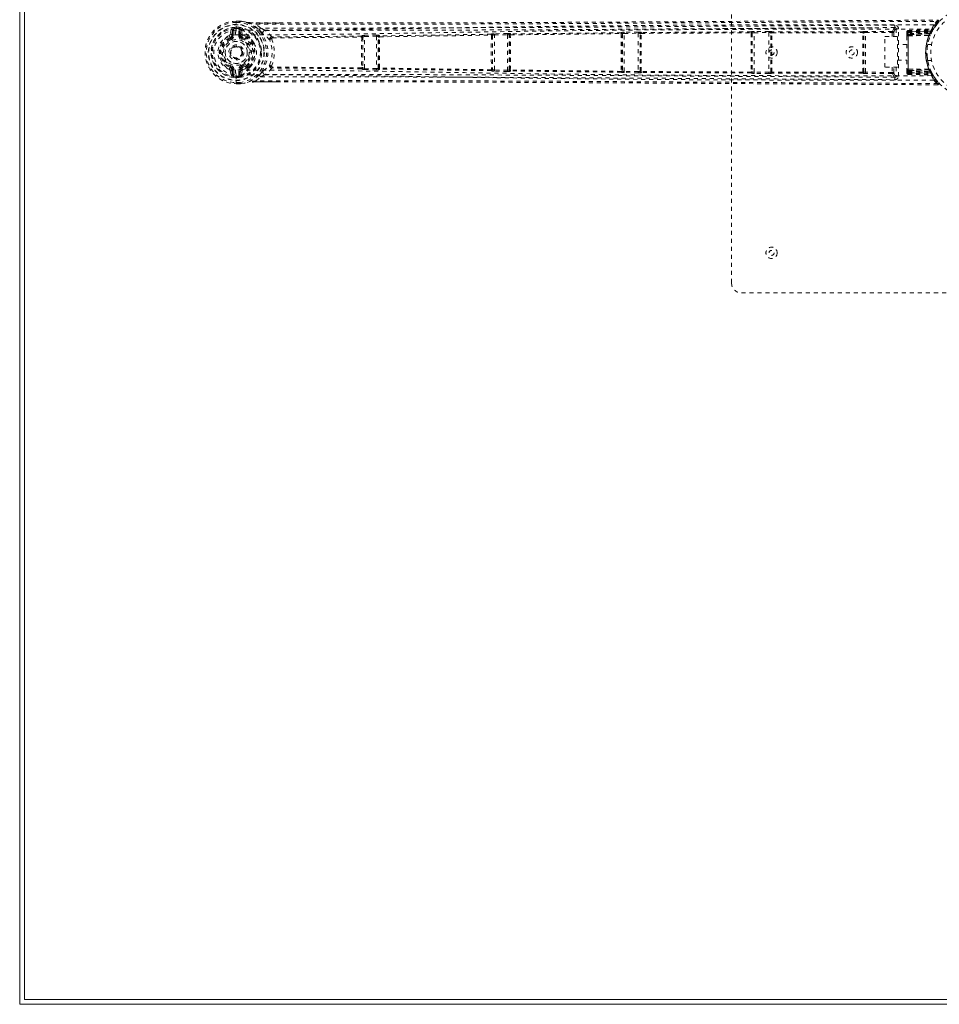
# Model space of a CAD drawing. Header units: inches. Extents: x 43.2 to 90.7, y 26.6 to 74.1.
# Tile 1 of 5: x 43.2 to 66.1, y 26.6 to 51.2. Entities that reach past the tile are written whole.
import ezdxf

# ---------------------------------------------------------------- set-up
doc = ezdxf.new("R2010")
doc.units = ezdxf.units.IN
doc.header["$MEASUREMENT"] = 0
doc.linetypes.add('SLD-Dashed', pattern=[0.075, 0.05, -0.025])
doc.linetypes.add('SLD-Solid', pattern=[0])

msp = doc.modelspace()

# ---------------------------------------------------------------- linework, layer by layer
at = {"color": 7, "linetype": 'SLD-Solid', "lineweight": 15}
for p, q in [((43.195, 74.111), (43.195, 26.611)), ((43.313, 73.993), (43.313, 26.729)), ((43.313, 73.993), (43.313, 26.729)), ((43.195, 26.611), (90.695, 26.611)), ((43.313, 26.729), (90.576, 26.729)), ((43.313, 26.729), (90.576, 26.729))]:
    msp.add_line(p, q, dxfattribs=at)
at = {"color": 7, "linetype": 'SLD-Dashed', "lineweight": 0}
for p, q in [((60.945, 44.611), (60.945, 56.111)), ((48.591, 51.141), (48.669, 51.14)), ((48.591, 51.141), (48.591, 51.137)), ((48.67, 51.139), (48.591, 51.139)), ((48.591, 51.084), (48.591, 51.137)), ((48.669, 51.111), (48.591, 51.111)), ((48.669, 51.14), (48.669, 51.14)), ((48.716, 51.139), (48.72, 51.139)), ((48.468, 50.937), (48.445, 50.818)), ((48.484, 50.79), (48.505, 50.906)), ((48.535, 50.906), (48.505, 50.906)), ((48.505, 50.906), (48.505, 50.79)), ((48.535, 50.906), (48.535, 50.79)), ((48.591, 50.915), (48.591, 51.084)), ((48.591, 50.99), (48.664, 50.989)), ((48.591, 50.955), (48.591, 50.96)), ((48.663, 50.96), (48.591, 50.96)), ((48.668, 50.954), (48.591, 50.955)), ((48.591, 50.955), (48.591, 50.955)), ((48.591, 50.915), (48.591, 50.915)), ((48.687, 50.919), (48.657, 50.919)), ((48.657, 50.79), (48.657, 50.919)), ((48.665, 50.989), (48.663, 50.96)), ((48.664, 50.989), (48.665, 50.989)), ((48.664, 50.959), (48.683, 50.954)), ((48.664, 50.959), (48.69, 50.956)), ((48.683, 50.954), (48.668, 50.954)), ((48.687, 50.919), (48.711, 50.79)), ((48.687, 50.79), (48.687, 50.919)), ((48.709, 50.945), (48.706, 50.948)), ((48.709, 50.945), (48.72, 50.935)), ((48.709, 50.945), (48.709, 50.945)), ((48.72, 50.935), (48.72, 50.935)), ((48.72, 50.935), (48.72, 50.935)), ((48.741, 50.819), (48.72, 50.935)), ((49.089, 51.097), (49.663, 51.097)), ((49.205, 50.971), (49.09, 51.068)), ((58.193, 50.856), (58.192, 50.854)), ((58.62, 50.869), (58.268, 50.864)), ((58.698, 50.859), (58.695, 50.863)), ((61.433, 50.874), (58.698, 50.859)), ((61.434, 50.875), (61.433, 50.874)), ((61.88, 50.886), (61.509, 50.883)), ((61.509, 50.854), (61.88, 50.856)), ((61.88, 50.856), (61.88, 49.866)), ((61.956, 50.875), (61.955, 50.879)), ((64.213, 50.877), (61.956, 50.875)), ((61.956, 50.853), (64.212, 50.855)), ((64.213, 50.878), (64.213, 50.877)), ((64.948, 50.888), (64.288, 50.886)), ((64.288, 50.856), (64.948, 50.858)), ((64.288, 49.866), (64.288, 50.856)), ((64.948, 50.762), (64.948, 50.858)), ((64.993, 50.762), (64.993, 50.86)), ((65.018, 50.981), (65.016, 50.981)), ((65.02, 50.982), (65.02, 51.042)), ((65.031, 50.98), (65.02, 50.982)), ((65.031, 50.979), (65.021, 50.981)), ((65.11, 50.952), (65.05, 50.952)), ((65.05, 50.952), (65.05, 50.762)), ((65.11, 49.771), (65.11, 50.952)), ((65.32, 50.865), (65.32, 50.855)), ((65.939, 50.896), (65.345, 50.876)), ((65.349, 50.908), (65.955, 50.929)), ((65.349, 50.895), (65.946, 50.915)), ((65.349, 50.908), (65.349, 50.895)), ((65.349, 50.876), (65.936, 50.897)), ((65.349, 50.856), (65.349, 50.895)), ((65.349, 50.876), (65.349, 50.809)), ((65.349, 50.869), (65.906, 50.87)), ((65.349, 49.853), (65.349, 50.869)), ((65.349, 50.856), (65.899, 50.856)), ((65.349, 50.856), (65.349, 49.867)), ((65.9, 50.828), (65.936, 50.897)), ((65.926, 50.845), (65.961, 50.912)), ((65.931, 50.855), (65.932, 50.857)), ((65.946, 50.915), (65.955, 50.929)), ((65.967, 50.924), (65.975, 50.938)), ((65.971, 50.93), (65.979, 50.944)), ((48.418, 50.785), (48.441, 50.73)), ((48.441, 50.73), (48.447, 50.733)), ((48.45, 50.708), (48.441, 50.73)), ((48.484, 50.79), (48.505, 50.79)), ((48.535, 50.79), (48.505, 50.79)), ((48.657, 50.79), (48.687, 50.79)), ((48.711, 50.79), (48.687, 50.79)), ((48.752, 50.735), (48.741, 50.708)), ((48.839, 50.694), (48.752, 50.735)), ((48.856, 50.748), (48.763, 50.792)), ((48.892, 50.724), (48.853, 50.724)), ((48.894, 50.748), (48.856, 50.748)), ((48.919, 50.743), (48.938, 50.731)), ((49.483, 50.753), (49.483, 50.753)), ((49.498, 50.725), (49.497, 50.725)), ((49.498, 50.725), (51.718, 50.745)), ((51.72, 50.769), (49.501, 50.749)), ((51.722, 50.773), (51.72, 50.769)), ((51.723, 50.739), (51.723, 50.739)), ((51.751, 50.739), (51.752, 50.743)), ((51.752, 50.743), (51.752, 49.979)), ((51.797, 50.786), (51.769, 50.784)), ((52.091, 50.794), (51.797, 50.786)), ((51.797, 50.756), (52.092, 50.764)), ((51.797, 49.966), (51.797, 50.756)), ((52.092, 50.764), (52.092, 49.958)), ((52.137, 50.756), (52.141, 50.745)), ((52.137, 49.966), (52.137, 50.756)), ((52.163, 50.746), (52.163, 50.746)), ((52.17, 50.775), (52.166, 50.785)), ((54.955, 50.818), (54.954, 50.816)), ((54.985, 50.786), (54.986, 50.788)), ((54.986, 50.788), (54.986, 49.934)), ((55.358, 50.835), (55.03, 50.828)), ((55.031, 50.798), (55.358, 50.805)), ((55.031, 49.924), (55.031, 50.798)), ((55.358, 50.805), (55.358, 49.917)), ((55.403, 50.799), (55.406, 50.793)), ((55.403, 49.923), (55.403, 50.799)), ((55.436, 50.823), (55.432, 50.829)), ((55.434, 50.8), (58.191, 50.832)), ((58.192, 50.854), (55.436, 50.823)), ((58.222, 50.82), (58.222, 50.82)), ((58.223, 50.825), (58.223, 50.826)), ((58.223, 50.826), (58.223, 49.896)), ((58.268, 50.834), (58.621, 50.84)), ((58.268, 49.888), (58.268, 50.834)), ((58.621, 50.84), (58.621, 49.883)), ((58.666, 50.834), (58.668, 50.829)), ((58.666, 49.889), (58.666, 50.834)), ((58.668, 50.825), (58.668, 50.825)), ((58.696, 50.837), (61.432, 50.852)), ((61.463, 50.84), (61.463, 50.84)), ((61.464, 50.844), (61.464, 50.845)), ((61.464, 50.845), (61.464, 49.877)), ((61.509, 49.869), (61.509, 50.854)), ((61.925, 50.849), (61.927, 50.845)), ((61.925, 49.873), (61.925, 50.849)), ((61.927, 50.842), (61.927, 50.841)), ((64.243, 50.848), (64.243, 50.848)), ((64.243, 49.874), (64.243, 50.848)), ((64.773, 49.993), (64.773, 50.762)), ((64.773, 50.762), (65.087, 50.762)), ((65.087, 50.762), (65.087, 49.993)), ((65.32, 50.846), (65.32, 50.792)), ((65.32, 50.836), (65.32, 50.844)), ((65.32, 50.778), (65.32, 50.771)), ((65.32, 50.77), (65.32, 49.952)), ((65.891, 50.837), (65.349, 50.837)), ((65.349, 49.885), (65.349, 50.837)), ((65.349, 50.809), (65.9, 50.828)), ((65.9, 50.827), (65.349, 50.808)), ((65.349, 50.808), (65.349, 50.809)), ((65.349, 50.781), (65.873, 50.786)), ((65.87, 50.782), (65.349, 50.778)), ((65.349, 50.781), (65.349, 50.778)), ((65.349, 50.778), (65.349, 49.945)), ((65.87, 50.782), (65.873, 50.786)), ((65.891, 50.837), (65.917, 50.825)), ((65.897, 50.778), (65.899, 50.784)), ((65.9, 50.828), (65.9, 50.827)), ((65.925, 50.842), (65.926, 50.844)), ((65.926, 50.844), (65.926, 50.845)), ((48.586, 50.517), (48.596, 50.518)), ((48.596, 50.518), (48.61, 50.517)), ((65.32, 50.556), (65.087, 50.556)), ((65.934, 50.561), (65.837, 50.561)), ((65.087, 50.166), (65.32, 50.166)), ((65.837, 50.161), (65.934, 50.161)), ((48.441, 49.992), (48.45, 50.014)), ((48.445, 49.904), (48.468, 49.786)), ((48.505, 49.816), (48.484, 49.932)), ((48.484, 49.932), (48.505, 49.932)), ((48.505, 49.932), (48.505, 49.816)), ((48.535, 49.932), (48.505, 49.932)), ((48.535, 49.932), (48.535, 49.816)), ((48.657, 49.932), (48.687, 49.932)), ((48.657, 49.803), (48.657, 49.932)), ((48.711, 49.932), (48.687, 49.803)), ((48.711, 49.932), (48.687, 49.932)), ((48.687, 49.803), (48.687, 49.932)), ((48.741, 49.903), (48.72, 49.787)), ((48.752, 49.987), (48.733, 49.976)), ((48.741, 50.014), (48.752, 49.987)), ((48.752, 49.987), (48.839, 50.028)), ((48.853, 49.998), (48.892, 49.998)), ((48.894, 49.975), (48.856, 49.975)), ((48.938, 49.991), (48.919, 49.979)), ((49.483, 49.97), (49.483, 49.97)), ((49.497, 49.997), (49.498, 49.997)), ((51.718, 49.977), (49.498, 49.997)), ((51.72, 49.954), (49.501, 49.974)), ((51.722, 49.95), (51.72, 49.954)), ((51.752, 49.979), (51.751, 49.983)), ((51.797, 49.936), (51.769, 49.938)), ((52.092, 49.958), (51.797, 49.966)), ((52.091, 49.928), (51.797, 49.936)), ((52.141, 49.977), (52.137, 49.966)), ((52.17, 49.948), (52.166, 49.937)), ((54.955, 49.904), (54.954, 49.907)), ((54.986, 49.934), (54.985, 49.936)), ((55.358, 49.887), (55.03, 49.895)), ((55.358, 49.917), (55.031, 49.924)), ((55.406, 49.93), (55.403, 49.923)), ((55.436, 49.9), (55.432, 49.893)), ((58.191, 49.89), (55.434, 49.922)), ((58.192, 49.868), (55.436, 49.9)), ((58.222, 49.902), (58.222, 49.902)), ((58.223, 49.896), (58.223, 49.898)), ((58.621, 49.883), (58.268, 49.888)), ((58.668, 49.893), (58.666, 49.889)), ((58.668, 49.897), (58.668, 49.897)), ((61.432, 49.87), (58.696, 49.886)), ((61.463, 49.883), (61.463, 49.883)), ((61.464, 49.877), (61.464, 49.878)), ((61.927, 49.877), (61.925, 49.873)), ((61.927, 49.881), (61.927, 49.881)), ((64.243, 49.874), (64.243, 49.875)), ((65.087, 49.993), (64.773, 49.993)), ((64.948, 49.993), (64.948, 49.864)), ((64.993, 49.863), (64.993, 49.993)), ((65.05, 49.993), (65.05, 49.771)), ((65.32, 49.951), (65.32, 49.944)), ((65.32, 49.93), (65.32, 49.876)), ((65.349, 49.945), (65.87, 49.94)), ((65.349, 49.945), (65.349, 49.942)), ((65.873, 49.936), (65.349, 49.942)), ((65.349, 49.914), (65.9, 49.895)), ((65.349, 49.913), (65.349, 49.914)), ((65.349, 49.913), (65.349, 49.846)), ((65.9, 49.894), (65.349, 49.913)), ((65.349, 49.885), (65.891, 49.885)), ((65.873, 49.936), (65.87, 49.94)), ((65.917, 49.897), (65.891, 49.885)), ((65.9, 49.895), (65.9, 49.894)), ((65.936, 49.826), (65.9, 49.894)), ((65.906, 49.926), (65.92, 49.895)), ((65.925, 49.881), (65.926, 49.879)), ((65.926, 49.877), (65.926, 49.878)), ((65.961, 49.81), (65.926, 49.877)), ((48.505, 49.816), (48.535, 49.816)), ((48.591, 49.807), (48.591, 49.662)), ((48.591, 49.807), (48.591, 49.807)), ((48.591, 49.768), (48.591, 49.762)), ((48.668, 49.768), (48.591, 49.768)), ((48.591, 49.762), (48.663, 49.763)), ((48.664, 49.733), (48.591, 49.733)), ((48.591, 49.662), (48.591, 49.639)), ((48.591, 49.639), (48.591, 49.586)), ((48.657, 49.803), (48.687, 49.803)), ((48.663, 49.763), (48.665, 49.733)), ((48.664, 49.763), (48.683, 49.769)), ((48.665, 49.733), (48.664, 49.733)), ((48.683, 49.769), (48.668, 49.768)), ((48.706, 49.775), (48.709, 49.777)), ((48.709, 49.778), (48.72, 49.787)), ((49.09, 49.655), (49.205, 49.751)), ((58.193, 49.866), (58.192, 49.868)), ((58.62, 49.853), (58.268, 49.858)), ((58.698, 49.863), (58.695, 49.859)), ((61.433, 49.849), (58.698, 49.863)), ((61.434, 49.847), (61.433, 49.849)), ((61.88, 49.866), (61.509, 49.869)), ((61.88, 49.836), (61.509, 49.839)), ((61.956, 49.847), (61.955, 49.843)), ((64.212, 49.867), (61.956, 49.869)), ((64.213, 49.845), (61.956, 49.847)), ((64.213, 49.845), (64.213, 49.845)), ((64.948, 49.864), (64.288, 49.866)), ((64.948, 49.835), (64.288, 49.836)), ((65.016, 49.741), (65.018, 49.741)), ((65.02, 49.741), (65.031, 49.743)), ((65.02, 49.681), (65.02, 49.741)), ((65.021, 49.742), (65.031, 49.743)), ((65.05, 49.771), (65.11, 49.771)), ((65.32, 49.867), (65.32, 49.858)), ((65.345, 49.847), (65.939, 49.826)), ((65.349, 49.867), (65.899, 49.866)), ((65.906, 49.853), (65.349, 49.853)), ((65.349, 49.814), (65.349, 49.853)), ((65.349, 49.846), (65.936, 49.826)), ((65.349, 49.828), (65.946, 49.807)), ((65.349, 49.828), (65.349, 49.814)), ((65.349, 49.814), (65.955, 49.793)), ((65.932, 49.865), (65.906, 49.853)), ((65.955, 49.793), (65.946, 49.807)), ((65.958, 49.817), (66.021, 49.715)), ((65.979, 49.779), (65.971, 49.792)), ((66.036, 49.693), (66.021, 49.712)), ((66.026, 49.708), (66.109, 49.604)), ((48.591, 49.611), (48.669, 49.612)), ((48.591, 49.586), (48.591, 49.582)), ((48.591, 49.583), (48.67, 49.583)), ((48.591, 49.582), (48.669, 49.582)), ((48.669, 49.582), (48.669, 49.582)), ((48.716, 49.583), (48.72, 49.583)), ((48.893, 49.614), (48.875, 49.611)), ((49.697, 49.625), (49.089, 49.625)), ((66.086, 49.554), (66.087, 49.584)), ((72.695, 44.361), (61.195, 44.361))]:
    msp.add_line(p, q, dxfattribs=at)
at = {"color": 7, "linetype": 'SLD-Dashed', "lineweight": 0, "flags": 128}
for points in [[(48.591, 51.111), (48.591, 51.118), (48.591, 51.124), (48.591, 51.129), (48.591, 51.134), (48.591, 51.138), (48.591, 51.14), (48.591, 51.141), (48.591, 51.141)], [(48.669, 51.111), (48.669, 51.117), (48.669, 51.123), (48.669, 51.129), (48.669, 51.133), (48.669, 51.137), (48.669, 51.139), (48.669, 51.14), (48.669, 51.14)], [(48.72, 51.139), (48.722, 51.138), (48.722, 51.138), (48.721, 51.137), (48.72, 51.136), (48.711, 51.136), (48.707, 51.135), (48.706, 51.134), (48.705, 51.133), (48.704, 51.129), (48.703, 51.127), (48.702, 51.126), (48.7, 51.125), (48.694, 51.123), (48.689, 51.122), (48.685, 51.12), (48.677, 51.114), (48.673, 51.112), (48.669, 51.111)], [(48.716, 51.139), (48.804, 51.127), (48.875, 51.111)], [(48.886, 51.11), (48.812, 51.126), (48.72, 51.139)], [(48.875, 51.111), (48.895, 51.108), (48.919, 51.106)], [(48.886, 51.11), (48.881, 51.111), (48.875, 51.111)], [(48.886, 51.11), (49.041, 51.029), (49.164, 50.929)], [(48.919, 51.106), (48.973, 51.101), (49.089, 51.097)], [(49.09, 51.068), (50.426, 51.064), (51.779, 51.064), (53.158, 51.066), (54.483, 51.071), (55.85, 51.077), (57.215, 51.084), (58.516, 51.092), (59.67, 51.099), (60.475, 51.104), (61.801, 51.112), (62.943, 51.119), (64.033, 51.126), (65.081, 51.132), (66.087, 51.138)], [(49.663, 51.097), (53.338, 51.097), (57.587, 51.116), (61.837, 51.142), (66.086, 51.168)], [(66.086, 51.168), (66.086, 51.168), (66.086, 51.166), (66.087, 51.159), (66.087, 51.15), (66.086, 51.144), (66.087, 51.138)], [(66.106, 51.12), (66.11, 51.127), (66.113, 51.135), (66.113, 51.143), (66.112, 51.151), (66.108, 51.158), (66.103, 51.163), (66.096, 51.167), (66.089, 51.168)], [(48.517, 50.949), (48.53, 50.93), (48.535, 50.906)], [(48.574, 50.798), (50.509, 50.808), (52.449, 50.835), (54.391, 50.867), (56.335, 50.897), (58.281, 50.92), (60.831, 50.937), (63.383, 50.943), (65.937, 50.94)], [(65.993, 51.049), (63.55, 51.052), (61.108, 51.048), (58.668, 51.034), (56.229, 51.008), (54.316, 50.98), (52.404, 50.95), (50.496, 50.925), (48.591, 50.915)], [(48.657, 50.919), (48.659, 50.937), (48.668, 50.954)], [(48.663, 50.96), (48.663, 50.959), (48.664, 50.959)], [(49.089, 51.097), (49.089, 51.098), (49.089, 51.096), (49.089, 51.094), (49.09, 51.09), (49.09, 51.086), (49.09, 51.081), (49.09, 51.074), (49.09, 51.068)], [(49.663, 51.094), (49.42, 51.094), (49.089, 51.096)], [(65.02, 51.042), (64.409, 51.038), (63.762, 51.034), (63.08, 51.03), (62.362, 51.026), (61.62, 51.021), (61.521, 51.02), (61.42, 51.02), (61.319, 51.019), (61.218, 51.018), (61.116, 51.018), (60.988, 51.017), (60.602, 51.015), (60.26, 51.012), (59.959, 51.011), (59.701, 51.009), (59.559, 51.008), (59.434, 51.007), (59.326, 51.007), (59.235, 51.006), (59.161, 51.006), (59.105, 51.005), (58.974, 51.004), (58.799, 51.003), (58.277, 51), (57.796, 50.997), (57.566, 50.996), (57.346, 50.995), (57.137, 50.993), (56.877, 50.992), (56.615, 50.99), (56.359, 50.989), (56.11, 50.987), (54.991, 50.982), (53.801, 50.976), (52.661, 50.973), (51.506, 50.97), (50.343, 50.97), (49.205, 50.971)], [(65.02, 50.982), (61.094, 50.958), (57.168, 50.933), (53.242, 50.915), (49.316, 50.912)], [(49.483, 50.753), (49.404, 50.838), (49.316, 50.912)], [(58.268, 50.862), (58.254, 50.863), (58.249, 50.863)], [(58.268, 50.834), (58.268, 50.845), (58.268, 50.855), (58.268, 50.861), (58.268, 50.864)], [(58.621, 50.84), (58.621, 50.845), (58.621, 50.85), (58.621, 50.855), (58.621, 50.86), (58.621, 50.863), (58.621, 50.866), (58.62, 50.868), (58.62, 50.869)], [(64.45, 50.978), (64.007, 50.976), (63.436, 50.972), (62.905, 50.969), (62.412, 50.966), (61.966, 50.963), (61.558, 50.961), (61.188, 50.958), (60.856, 50.956), (60.401, 50.953), (60.104, 50.951)], [(61.464, 50.844), (61.463, 50.851), (61.46, 50.857), (61.456, 50.861), (61.451, 50.864), (61.446, 50.864), (61.44, 50.862), (61.436, 50.858), (61.432, 50.852)], [(61.509, 50.881), (61.497, 50.883), (61.493, 50.883)], [(61.509, 50.854), (61.509, 50.864), (61.509, 50.874), (61.509, 50.88), (61.509, 50.883)], [(61.88, 50.856), (61.88, 50.862), (61.88, 50.867), (61.88, 50.872), (61.88, 50.876), (61.88, 50.88), (61.88, 50.883), (61.88, 50.885), (61.88, 50.886)], [(61.956, 50.853), (61.952, 50.859), (61.948, 50.863), (61.943, 50.864), (61.938, 50.864), (61.934, 50.862), (61.93, 50.858), (61.928, 50.852), (61.927, 50.845)], [(64.243, 50.848), (64.242, 50.854), (64.24, 50.86), (64.236, 50.864), (64.231, 50.867), (64.226, 50.867), (64.22, 50.865), (64.216, 50.861), (64.212, 50.855)], [(64.288, 50.856), (64.288, 50.867), (64.288, 50.876), (64.288, 50.883), (64.288, 50.886)], [(64.948, 50.888), (64.948, 50.885), (64.948, 50.878), (64.948, 50.868), (64.948, 50.858)], [(65.02, 50.982), (64.992, 50.959), (64.963, 50.889)], [(64.993, 50.86), (65.022, 50.929), (65.05, 50.952)], [(65.349, 50.869), (65.349, 50.884), (65.349, 50.897), (65.349, 50.902), (65.349, 50.905), (65.349, 50.908)], [(65.349, 50.837), (65.349, 50.845), (65.349, 50.853), (65.349, 50.86), (65.349, 50.866), (65.349, 50.871), (65.349, 50.874), (65.349, 50.876), (65.349, 50.876)], [(65.979, 50.944), (65.978, 50.942), (65.978, 50.942)], [(48.574, 50.798), (48.494, 50.791), (48.417, 50.767), (48.347, 50.726), (48.285, 50.671), (48.236, 50.604), (48.199, 50.528), (48.177, 50.446), (48.17, 50.361), (48.177, 50.276), (48.199, 50.195), (48.236, 50.119), (48.285, 50.052), (48.347, 49.996), (48.417, 49.955), (48.494, 49.931), (48.574, 49.924)], [(48.462, 50.68), (48.459, 50.685), (48.457, 50.691), (48.455, 50.695), (48.454, 50.699), (48.452, 50.703), (48.451, 50.705), (48.45, 50.707), (48.45, 50.708)], [(48.73, 50.68), (48.732, 50.685), (48.734, 50.691), (48.736, 50.695), (48.738, 50.699), (48.739, 50.703), (48.74, 50.705), (48.741, 50.707), (48.741, 50.708)], [(48.763, 50.792), (48.746, 50.805), (48.741, 50.819)], [(48.894, 50.748), (48.918, 50.743), (48.919, 50.743)], [(49.033, 50.6), (49.004, 50.653), (48.938, 50.731)], [(49.252, 50.834), (49.261, 50.824), (49.267, 50.819)], [(49.483, 50.753), (49.472, 50.751), (49.464, 50.746), (49.457, 50.74), (49.455, 50.732), (49.456, 50.724), (49.46, 50.716), (49.468, 50.71), (49.477, 50.705)], [(51.751, 50.739), (51.75, 50.746), (51.747, 50.752), (51.743, 50.756), (51.738, 50.758), (51.732, 50.758), (51.726, 50.756), (51.722, 50.752), (51.718, 50.745)], [(51.723, 50.739), (51.723, 50.74), (51.723, 50.741), (51.721, 50.743), (51.718, 50.745)], [(51.797, 50.756), (51.797, 50.766), (51.797, 50.776), (51.797, 50.783), (51.797, 50.786)], [(52.092, 50.764), (52.092, 50.77), (52.092, 50.775), (52.091, 50.78), (52.091, 50.784), (52.091, 50.788), (52.091, 50.791), (52.091, 50.793), (52.091, 50.794)], [(52.167, 50.751), (52.164, 50.757), (52.16, 50.76), (52.156, 50.762), (52.151, 50.762), (52.147, 50.76), (52.144, 50.756), (52.141, 50.751), (52.141, 50.745)], [(52.167, 50.751), (53.559, 50.772), (54.953, 50.793)], [(54.954, 50.816), (53.561, 50.795), (52.17, 50.775)], [(54.985, 50.786), (54.984, 50.793), (54.981, 50.799), (54.977, 50.803), (54.972, 50.806), (54.966, 50.806), (54.961, 50.803), (54.956, 50.799), (54.953, 50.793)], [(54.958, 50.787), (54.957, 50.788), (54.957, 50.789), (54.956, 50.791), (54.953, 50.793)], [(55.03, 50.826), (55.016, 50.827), (55.011, 50.827)], [(55.031, 50.798), (55.031, 50.808), (55.03, 50.818), (55.03, 50.825), (55.03, 50.828)], [(55.358, 50.805), (55.358, 50.811), (55.358, 50.816), (55.358, 50.821), (55.358, 50.825), (55.358, 50.829), (55.358, 50.832), (55.358, 50.834), (55.358, 50.835)], [(55.434, 50.8), (55.431, 50.805), (55.427, 50.809), (55.422, 50.811), (55.417, 50.811), (55.413, 50.809), (55.409, 50.805), (55.407, 50.799), (55.406, 50.793)], [(58.223, 50.825), (58.222, 50.832), (58.219, 50.838), (58.215, 50.842), (58.21, 50.845), (58.204, 50.845), (58.199, 50.843), (58.194, 50.838), (58.191, 50.832)], [(58.196, 50.827), (58.196, 50.828), (58.195, 50.829), (58.194, 50.83), (58.191, 50.832)], [(58.696, 50.837), (58.693, 50.842), (58.689, 50.846), (58.684, 50.848), (58.679, 50.848), (58.675, 50.845), (58.671, 50.841), (58.669, 50.835), (58.668, 50.829)], [(58.696, 50.837), (58.693, 50.835), (58.692, 50.833), (58.692, 50.832), (58.692, 50.831)], [(61.437, 50.846), (61.437, 50.847), (61.437, 50.848), (61.436, 50.85), (61.432, 50.852)], [(61.956, 50.853), (61.952, 50.851), (61.951, 50.85), (61.951, 50.849), (61.951, 50.848)], [(64.217, 49.873), (64.217, 50.115), (64.217, 50.361), (64.217, 50.608), (64.217, 50.85)], [(64.243, 49.879), (64.243, 49.997), (64.243, 50.115), (64.243, 50.235), (64.243, 50.355), (64.243, 50.465), (64.243, 50.575), (64.243, 50.68), (64.243, 50.762), (64.243, 50.843)], [(65.32, 50.771), (65.322, 50.775), (65.328, 50.778), (65.338, 50.78), (65.349, 50.781)], [(65.349, 50.808), (65.349, 50.805), (65.349, 50.799), (65.349, 50.791), (65.349, 50.781)], [(65.899, 50.784), (65.898, 50.783), (65.897, 50.782), (65.894, 50.782), (65.891, 50.782), (65.887, 50.782), (65.882, 50.783), (65.878, 50.784), (65.873, 50.786)], [(48.938, 49.991), (49.004, 50.069), (49.033, 50.122)], [(65.837, 50.164), (65.837, 50.162), (65.834, 50.18), (65.829, 50.218), (65.823, 50.272), (65.82, 50.337), (65.82, 50.361)], [(48.462, 50.042), (48.459, 50.037), (48.457, 50.032), (48.455, 50.027), (48.454, 50.023), (48.452, 50.019), (48.451, 50.017), (48.45, 50.015), (48.45, 50.014)], [(65.937, 49.782), (63.5, 49.779), (61.063, 49.784), (58.628, 49.799), (56.196, 49.827), (54.286, 49.857), (52.379, 49.889), (50.475, 49.915), (48.574, 49.924)], [(48.73, 50.042), (48.732, 50.037), (48.734, 50.032), (48.736, 50.027), (48.738, 50.023), (48.739, 50.019), (48.74, 50.017), (48.741, 50.015), (48.741, 50.014)], [(48.763, 49.93), (48.746, 49.917), (48.741, 49.903)], [(48.856, 49.975), (48.814, 49.952), (48.763, 49.93)], [(48.919, 49.979), (48.918, 49.979), (48.894, 49.975)], [(49.252, 49.889), (49.261, 49.898), (49.267, 49.904)], [(49.483, 49.97), (49.404, 49.885), (49.316, 49.811)], [(49.477, 50.017), (49.468, 50.013), (49.46, 50.006), (49.456, 49.998), (49.455, 49.99), (49.457, 49.983), (49.464, 49.976), (49.472, 49.972), (49.483, 49.97)], [(51.718, 49.977), (51.722, 49.971), (51.726, 49.966), (51.732, 49.964), (51.738, 49.964), (51.743, 49.966), (51.747, 49.97), (51.75, 49.976), (51.751, 49.983)], [(51.718, 49.977), (51.721, 49.979), (51.723, 49.981), (51.723, 49.982), (51.723, 49.983)], [(51.797, 49.936), (51.797, 49.94), (51.797, 49.946), (51.797, 49.956), (51.797, 49.966)], [(52.091, 49.928), (52.091, 49.93), (52.091, 49.932), (52.091, 49.935), (52.091, 49.938), (52.091, 49.943), (52.092, 49.948), (52.092, 49.953), (52.092, 49.958)], [(52.141, 49.977), (52.141, 49.971), (52.144, 49.966), (52.147, 49.962), (52.151, 49.96), (52.156, 49.96), (52.16, 49.962), (52.164, 49.966), (52.167, 49.971)], [(52.163, 49.976), (52.163, 49.975), (52.164, 49.974), (52.165, 49.973), (52.167, 49.971)], [(54.953, 49.929), (53.559, 49.95), (52.167, 49.971)], [(54.954, 49.907), (53.561, 49.927), (52.17, 49.948)], [(54.953, 49.929), (54.956, 49.923), (54.961, 49.919), (54.966, 49.917), (54.972, 49.917), (54.977, 49.919), (54.981, 49.923), (54.984, 49.929), (54.985, 49.936)], [(55.011, 49.895), (55.016, 49.895), (55.03, 49.897)], [(55.03, 49.895), (55.03, 49.897), (55.03, 49.904), (55.031, 49.914), (55.031, 49.924)], [(55.358, 49.887), (55.358, 49.888), (55.358, 49.89), (55.358, 49.893), (55.358, 49.897), (55.358, 49.901), (55.358, 49.906), (55.358, 49.912), (55.358, 49.917)], [(55.406, 49.93), (55.407, 49.923), (55.409, 49.918), (55.413, 49.914), (55.417, 49.911), (55.422, 49.911), (55.427, 49.913), (55.431, 49.917), (55.434, 49.922)], [(55.429, 49.928), (55.43, 49.927), (55.43, 49.926), (55.431, 49.924), (55.434, 49.922)], [(58.191, 49.89), (58.194, 49.884), (58.199, 49.88), (58.204, 49.878), (58.21, 49.878), (58.215, 49.88), (58.219, 49.885), (58.222, 49.891), (58.223, 49.898)], [(58.191, 49.89), (58.194, 49.892), (58.195, 49.894), (58.196, 49.895), (58.196, 49.896)], [(58.268, 49.858), (58.268, 49.861), (58.268, 49.868), (58.268, 49.877), (58.268, 49.888)], [(58.62, 49.853), (58.62, 49.854), (58.621, 49.856), (58.621, 49.859), (58.621, 49.863), (58.621, 49.867), (58.621, 49.872), (58.621, 49.877), (58.621, 49.883)], [(58.668, 49.893), (58.669, 49.887), (58.671, 49.881), (58.675, 49.877), (58.679, 49.875), (58.684, 49.875), (58.689, 49.876), (58.693, 49.88), (58.696, 49.885)], [(58.692, 49.891), (58.692, 49.89), (58.692, 49.889), (58.693, 49.888), (58.696, 49.885)], [(61.432, 49.87), (61.436, 49.864), (61.44, 49.86), (61.446, 49.859), (61.451, 49.859), (61.456, 49.861), (61.46, 49.866), (61.463, 49.872), (61.464, 49.878)], [(61.432, 49.87), (61.436, 49.873), (61.437, 49.874), (61.437, 49.875), (61.437, 49.876)], [(61.927, 49.877), (61.928, 49.87), (61.93, 49.865), (61.934, 49.861), (61.938, 49.858), (61.943, 49.858), (61.948, 49.86), (61.952, 49.863), (61.956, 49.869)], [(61.951, 49.874), (61.951, 49.873), (61.951, 49.872), (61.952, 49.871), (61.956, 49.869)], [(64.212, 49.867), (64.216, 49.861), (64.221, 49.857), (64.226, 49.855), (64.231, 49.855), (64.236, 49.858), (64.24, 49.862), (64.242, 49.868), (64.243, 49.875)], [(64.212, 49.867), (64.216, 49.869), (64.217, 49.871), (64.217, 49.872), (64.217, 49.873)], [(65.349, 49.942), (65.343, 49.942), (65.337, 49.942), (65.332, 49.943), (65.328, 49.945), (65.324, 49.946), (65.322, 49.948), (65.32, 49.949), (65.32, 49.951)], [(65.349, 49.942), (65.349, 49.931), (65.349, 49.923), (65.349, 49.917), (65.349, 49.914)], [(65.349, 49.846), (65.349, 49.846), (65.349, 49.848), (65.349, 49.852), (65.349, 49.857), (65.349, 49.863), (65.349, 49.87), (65.349, 49.877), (65.349, 49.885)], [(65.899, 49.938), (65.898, 49.939), (65.897, 49.94), (65.894, 49.941), (65.891, 49.94), (65.887, 49.94), (65.882, 49.939), (65.878, 49.938), (65.873, 49.936)], [(48.535, 49.816), (48.53, 49.793), (48.517, 49.773)], [(65.993, 49.673), (63.55, 49.671), (61.108, 49.675), (58.668, 49.689), (56.229, 49.714), (54.316, 49.742), (52.404, 49.772), (50.496, 49.797), (48.591, 49.807)], [(48.668, 49.768), (48.659, 49.785), (48.657, 49.803)], [(48.664, 49.763), (48.663, 49.763), (48.663, 49.763)], [(49.164, 49.793), (49.041, 49.693), (48.886, 49.613)], [(49.089, 49.625), (49.089, 49.625), (49.089, 49.626), (49.089, 49.628), (49.09, 49.632), (49.09, 49.636), (49.09, 49.642), (49.09, 49.648), (49.09, 49.655)], [(49.089, 49.627), (49.367, 49.628), (49.607, 49.628), (49.697, 49.629)], [(66.087, 49.584), (65.151, 49.59), (64.179, 49.596), (63.171, 49.602), (62.402, 49.607), (62.3, 49.607), (62.197, 49.608), (62.095, 49.609), (61.991, 49.609), (61.888, 49.61), (61.764, 49.611), (61.397, 49.613), (61.062, 49.615), (60.758, 49.617), (60.487, 49.619), (59.979, 49.622), (59.535, 49.624), (58.877, 49.628), (58.278, 49.632), (57.736, 49.635), (57.128, 49.639), (56.508, 49.642), (55.31, 49.648), (54.034, 49.653), (52.802, 49.657), (51.561, 49.659), (50.311, 49.658), (49.09, 49.655)], [(49.205, 49.751), (49.963, 49.752), (50.757, 49.753), (51.587, 49.752), (52.454, 49.75), (53.305, 49.748), (54.022, 49.745), (54.708, 49.742), (55.443, 49.738), (56.23, 49.734), (56.471, 49.733), (56.716, 49.731), (56.967, 49.73), (57.185, 49.729), (57.361, 49.728), (57.546, 49.727), (57.74, 49.725), (57.943, 49.724), (58.352, 49.722), (58.793, 49.719), (59.265, 49.716), (59.357, 49.716), (59.381, 49.715), (59.397, 49.715), (59.421, 49.715), (59.45, 49.715), (59.485, 49.715), (59.527, 49.714), (59.673, 49.714), (59.867, 49.712), (60.067, 49.711), (60.302, 49.71), (60.57, 49.708), (60.685, 49.707), (60.804, 49.706), (60.929, 49.706), (61.059, 49.705), (61.142, 49.704), (61.222, 49.704), (62.057, 49.699), (62.862, 49.694), (63.624, 49.689), (64.343, 49.685), (65.02, 49.681)], [(49.316, 49.811), (53.242, 49.808), (57.168, 49.789), (61.094, 49.765), (65.02, 49.741)], [(58.249, 49.859), (58.254, 49.859), (58.268, 49.86)], [(61.493, 49.84), (61.497, 49.84), (61.509, 49.841)], [(61.509, 49.839), (61.509, 49.842), (61.509, 49.849), (61.509, 49.858), (61.509, 49.869)], [(61.88, 49.836), (61.88, 49.837), (61.88, 49.839), (61.88, 49.842), (61.88, 49.846), (61.88, 49.85), (61.88, 49.855), (61.88, 49.861), (61.88, 49.866)], [(64.288, 49.836), (64.288, 49.837), (64.288, 49.839), (64.288, 49.842), (64.288, 49.846), (64.288, 49.85), (64.288, 49.855), (64.288, 49.861), (64.288, 49.866)], [(64.948, 49.835), (64.948, 49.838), (64.948, 49.845), (64.948, 49.853), (64.948, 49.864)], [(65.02, 49.741), (64.992, 49.764), (64.963, 49.833)], [(65.05, 49.771), (65.022, 49.794), (64.993, 49.863)], [(65.349, 49.867), (65.349, 49.852), (65.349, 49.84), (65.349, 49.831), (65.349, 49.828)], [(65.94, 49.849), (65.935, 49.857), (65.93, 49.864)], [(48.591, 49.582), (48.591, 49.581), (48.591, 49.582), (48.591, 49.585), (48.591, 49.588), (48.591, 49.593), (48.591, 49.599), (48.591, 49.605), (48.591, 49.611)], [(48.669, 49.612), (48.669, 49.605), (48.669, 49.599), (48.669, 49.594), (48.669, 49.589), (48.669, 49.585), (48.669, 49.583), (48.669, 49.582), (48.669, 49.582)], [(48.669, 49.612), (48.673, 49.61), (48.685, 49.602), (48.689, 49.6), (48.694, 49.599), (48.699, 49.599), (48.7, 49.598), (48.702, 49.596), (48.703, 49.593), (48.704, 49.589), (48.705, 49.588), (48.707, 49.587), (48.711, 49.586), (48.719, 49.586), (48.721, 49.585), (48.721, 49.585), (48.721, 49.584), (48.72, 49.583)], [(48.716, 49.583), (48.804, 49.596), (48.875, 49.611)], [(48.72, 49.583), (48.812, 49.597), (48.886, 49.613)], [(48.875, 49.611), (48.881, 49.611), (48.886, 49.613)], [(66.086, 49.554), (61.837, 49.58), (57.587, 49.606), (53.338, 49.625), (49.697, 49.625)]]:
    msp.add_lwpolyline(points, dxfattribs=at)
at = {"color": 7, "linetype": 'SLD-Dashed', "lineweight": 0}
for centre, radius in [((66.945, 50.361), 1.125), ((66.945, 50.361), 1.03), ((48.596, 50.361), 0.7), ((48.596, 50.361), 0.69), ((48.596, 50.361), 0.623), ((48.596, 50.361), 0.32), ((48.596, 50.361), 0.275), ((48.596, 50.361), 0.188), ((48.596, 50.361), 0.157), ((48.596, 50.361), 0.142), ((48.596, 50.361), 0.139), ((48.596, 50.361), 0.138), ((61.945, 50.361), 0.141), ((61.945, 50.361), 0.0625), ((63.945, 50.361), 0.141), ((63.945, 50.361), 0.0625), ((61.945, 45.361), 0.141), ((61.945, 45.361), 0.0625)]:
    msp.add_circle(centre, radius, dxfattribs=at)
for centre, radius, start, end in [((48.596, 50.361), 0.78, 90.3208, 269.6784), ((48.596, 50.361), 0.78, 90, 269.6863), ((48.596, 50.361), 0.75, 90.3209, 269.6791), ((48.866, 55.367), 4.233, 267.3182, 268.0021), ((48.674, 50.336), 0.804, 87.0451, 90.3858), ((48.596, 50.361), 0.753, 275.5814, 84.4205), ((48.596, 50.361), 0.788, 279.1184, 80.8816), ((49.754, 54.805), 3.796, 256.776, 259.9164), ((49.187, 54.192), 3.098, 265.0394, 268.2135), ((66.944, 50.361), 1.157, 137.8168, 222.1804), ((66.969, 50.375), 1.186, 138.0274, 145.3541), ((66.933, 50.37), 1.112, 137.9376, 145.3792), ((66.087, 51.138), 0.03, 317.8324, 90.3449), ((67.096, 52.229), 1.486, 227.2319, 228.3882), ((48.596, 50.361), 0.629, 90.4095, 269.586), ((48.596, 50.361), 0.599, 90.4095, 269.5861), ((48.591, 50.361), 0.554, 90.0503, 269.9569), ((48.544, 50.745), 0.206, 97.66, 111.6577), ((48.475, 50.907), 0.0299, 358.0484, 102.1075), ((48.596, 50.361), 0.593, 90.4056, 97.6091), ((48.932, 50.805), 0.358, 162.1179, 181.0921), ((48.596, 50.361), 0.602, 276.4998, 79.3934), ((48.596, 50.361), 0.632, 276.2981, 83.7019), ((48.668, 50.847), 0.107, 69.3724, 81.8164), ((48.717, 50.92), 0.0305, 112.2037, 180.9912), ((48.511, 50.504), 0.483, 27.9633, 65.8048), ((48.503, 50.559), 0.434, 25.7999, 60.1527), ((49.884, 50.277), 0.971, 134.3606, 137.8203), ((47.594, 49.393), 2.196, 40.9798, 44.367), ((45.983, 44.794), 6.967, 61.4133, 62.4545), ((49.319, 50.851), 0.0608, 92.1736, 211.9477), ((58.254, 50.651), 0.214, 86.1746, 106.4571), ((58.193, 50.826), 0.0301, 0.4765, 90.6312), ((58.641, 50.654), 0.216, 75.4525, 95.4417), ((58.696, 50.833), 0.0301, 91.0436, 179.5502), ((58.698, 50.829), 0.0301, 91.0547, 179.5307), ((58.807, 50.841), 0.111, 170.746, 182.1511), ((61.579, 50.856), 0.147, 172.9951, 181.4783), ((61.434, 50.844), 0.0301, 0.5092, 90.1912), ((61.493, 50.679), 0.205, 85.5539, 106.7082), ((61.434, 50.845), 0.0301, 0.5019, 90.192), ((61.899, 50.683), 0.204, 74.0761, 95.3097), ((61.891, 50.779), 0.0775, 64.1619, 98.2729), ((61.955, 50.849), 0.0301, 90.6306, 179.5048), ((61.957, 50.845), 0.0301, 90.6302, 179.488), ((62.119, 50.857), 0.164, 173.6019, 181.2044), ((64.456, 50.858), 0.243, 175.5906, 180.6965), ((64.211, 50.849), 0.00678, 5.3973, 73.7894), ((64.271, 50.699), 0.187, 84.8233, 107.9797), ((64.213, 50.848), 0.0301, 1.3793, 89.9345), ((64.213, 50.847), 0.0301, 1.3943, 89.9196), ((64.278, 50.786), 0.0715, 81.4689, 118.6008), ((64.951, 50.933), 0.0455, 266.8207, 285.9033), ((64.961, 51.121), 0.264, 267.2285, 277.0201), ((64.963, 50.859), 0.03, 0.4176, 90.0232), ((65.02, 50.952), 0.09, 0.0128, 90.3552), ((65.023, 50.953), 0.0277, 356.8794, 72.2757), ((65.35, 50.878), 0.03, 91.9945, 179.9951), ((65.35, 50.865), 0.03, 91.9671, 179.971), ((65.35, 50.846), 0.03, 91.9313, 179.9366), ((65.353, 50.843), 0.0334, 97.6555, 178.9802), ((65.346, 50.176), 0.679, 89.7927, 92.2353), ((65.417, 50.826), 0.104, 130.7194, 156.055), ((65.532, 50.851), 0.21, 172.3283, 178.9918), ((66.977, 50.361), 1.19, 150.8728, 209.1272), ((66.943, 50.361), 1.155, 153.8885, 206.1119), ((66.943, 50.361), 1.155, 154.6405, 205.3589), ((66.945, 50.361), 1.127, 150.4639, 209.5361), ((66.583, 50.361), 0.84, 140.4192, 145.4927), ((66.558, 50.385), 0.81, 139.0485, 144.4114), ((65.873, 50.777), 0.0832, 51.4121, 71.4062), ((66.571, 50.377), 0.828, 138.1783, 143.5017), ((65.891, 50.817), 0.0549, 43.5919, 74.1791), ((66.944, 50.361), 1.127, 150.7608, 155.6862), ((65.938, 50.92), 0.0236, 261.985, 325.2426), ((65.935, 50.926), 0.0299, 271.8021, 330.7289), ((67.177, 50.376), 1.362, 150.3913, 155.5296), ((65.924, 50.899), 0.043, 24.191, 72.9851), ((65.945, 50.945), 0.0299, 271.905, 329.674), ((65.954, 50.956), 0.0278, 264.9438, 329.3761), ((65.954, 50.959), 0.03, 271.9846, 328.8905), ((66.7, 50.503), 0.845, 149.6324, 151.1779), ((66.945, 50.361), 1.128, 145.3373, 150.4638), ((65.992, 51.019), 0.03, 325.9248, 89.6752), ((48.596, 50.361), 0.459, 112.774, 247.226), ((48.596, 50.361), 0.4, 112.774, 247.226), ((48.596, 50.361), 0.376, 112.774, 247.226), ((48.596, 50.361), 0.346, 112.774, 247.226), ((48.596, 50.361), 0.275, 360, 180), ((48.4, 50.827), 0.0457, 292.6649, 348.5112), ((48.454, 50.789), 0.0301, 1.4498, 107.625), ((48.413, 50.796), 0.0716, 298.951, 355.1666), ((48.416, 50.79), 0.089, 292.774, 0), ((48.416, 50.79), 0.119, 292.7741, 0.0001), ((48.776, 50.79), 0.119, 180.0004, 247.2253), ((48.776, 50.79), 0.089, 180, 247.226), ((48.741, 50.789), 0.03, 90.8849, 178.8986), ((48.776, 50.795), 0.0647, 184.7254, 248.8795), ((48.596, 50.361), 0.346, 292.774, 67.226), ((48.769, 50.761), 0.031, 100.0011, 238.1897), ((48.596, 50.361), 0.376, 292.774, 67.226), ((48.859, 50.717), 0.0305, 95.9524, 229.0164), ((48.886, 50.691), 0.0466, 134.3521, 176.1392), ((48.6, 50.361), 0.41, 305.7168, 54.3048), ((48.928, 50.727), 0.0745, 163.7205, 181.8322), ((48.585, 50.361), 0.451, 306.3982, 53.6018), ((48.966, 50.727), 0.0746, 163.7661, 181.8362), ((48.891, 50.693), 0.0316, 44.5885, 89.2868), ((48.949, 50.688), 0.0441, 104.6124, 142.9477), ((48.564, 50.361), 0.498, 314.711, 45.2892), ((48.759, 50.094), 0.885, 40.8582, 54.988), ((49.487, 50.692), 0.0608, 93.3102, 198.1477), ((49.499, 50.62), 0.0883, 104.2801, 142.8752), ((48.647, 50.361), 0.841, 338.2527, 21.7505), ((49.503, 50.7), 0.026, 103.3968, 168.5581), ((48.578, 50.361), 0.963, 339.0616, 20.948), ((49.498, 50.778), 0.0299, 239.4685, 274.3726), ((49.572, 50.728), 0.0746, 164.2281, 182.2135), ((51.795, 50.749), 0.0768, 165.6021, 183.1179), ((51.721, 50.738), 0.0301, 0.9084, 91.4419), ((85.666, 50.362), 33.945, 179.3629, 180.6387), ((51.764, 50.702), 0.0828, 86.955, 120.9235), ((51.722, 50.743), 0.0301, 0.8719, 91.4271), ((51.729, 50.697), 0.0426, 60.0968, 98.6216), ((85.516, 50.361), 33.767, 179.3676, 180.6324), ((51.78, 50.734), 0.0295, 171.2273, 181.1237), ((51.79, 50.698), 0.0589, 82.9926, 129.8324), ((52.112, 50.646), 0.149, 68.9497, 98.148), ((52.104, 50.707), 0.0582, 56.2344, 102.4584), ((52.167, 50.755), 0.0301, 91.7858, 179.2455), ((52.171, 50.745), 0.0301, 91.8939, 179.2004), ((52.159, 50.713), 0.0331, 82.97, 123.6104), ((52.116, 50.741), 0.0253, 359.4079, 8.4657), ((18.742, 50.361), 33.401, 359.3485, 0.6515), ((52.169, 50.746), 0.00598, 106.9196, 173.9364), ((16.693, 50.362), 35.473, 359.3767, 0.6207), ((52.246, 50.756), 0.0786, 166.0113, 183.0798), ((55.037, 50.798), 0.0847, 167.7376, 183.1684), ((54.955, 50.786), 0.0301, 0.5766, 91.1094), ((55.017, 50.637), 0.192, 86.0951, 108.8388), ((54.956, 50.788), 0.0301, 0.5526, 91.1112), ((88.843, 50.361), 33.888, 179.2798, 180.7202), ((54.964, 50.75), 0.038, 56.4386, 99.174), ((88.675, 50.361), 33.693, 179.2856, 180.7144), ((55.012, 50.782), 0.0278, 171.0417, 180.6934), ((55.024, 50.724), 0.0743, 84.2815, 120.3314), ((55.379, 50.638), 0.198, 74.4385, 96.2879), ((55.371, 50.731), 0.0749, 64.6896, 99.9445), ((55.433, 50.799), 0.0301, 91.4966, 179.5047), ((55.436, 50.792), 0.0301, 91.5477, 179.4713), ((55.382, 50.789), 0.0242, 359.6481, 8.8292), ((55.425, 50.764), 0.0313, 82.3173, 126.7822), ((22.024, 50.361), 33.385, 359.266, 0.734), ((55.435, 50.794), 0.00596, 105.8316, 174.2871), ((20.336, 50.361), 35.096, 359.292, 0.708), ((55.522, 50.804), 0.0882, 168.2146, 182.9638), ((58.295, 50.837), 0.104, 170.2046, 182.4213), ((58.193, 50.824), 0.0301, 0.4827, 90.634), ((92.175, 50.361), 33.983, 179.2154, 180.7846), ((58.202, 50.792), 0.0351, 54.0186, 99.68), ((91.848, 50.361), 33.628, 179.218, 180.782), ((58.247, 50.821), 0.0246, 170.5188, 180.7021), ((58.26, 50.753), 0.0822, 84.302, 116.5692), ((58.633, 50.759), 0.0814, 66.2921, 98.6199), ((58.687, 50.801), 0.0306, 81.5724, 128.3438), ((58.648, 50.825), 0.021, 359.3177, 9.651), ((25.274, 50.361), 33.397, 359.2041, 0.7958), ((23.721, 50.361), 34.974, 359.2298, 0.7709), ((95.545, 50.361), 34.111, 179.1852, 180.8148), ((61.443, 50.813), 0.0335, 52.4447, 99.7094), ((95.032, 50.361), 33.572, 179.1835, 180.8164), ((61.487, 50.84), 0.0237, 170.4087, 180.6422), ((61.5, 50.775), 0.0788, 83.2896, 116.974), ((61.946, 50.818), 0.0306, 81.1988, 129.0531), ((61.906, 50.842), 0.0212, 359.3632, 9.7199), ((28.51, 50.361), 33.421, 359.1768, 0.8233), ((27.173, 50.361), 34.782, 359.198, 0.8021), ((64.223, 50.818), 0.0324, 52.0785, 100.1101), ((64.265, 50.844), 0.0226, 170.8967, 182.3734), ((65.341, 50.397), 0.44, 89.08, 92.8481), ((65.349, 50.779), 0.0299, 91.7972, 179.8129), ((65.349, 50.778), 0.0299, 91.7956, 179.8117), ((65.342, 50.743), 0.0354, 79.2718, 129.2349), ((66.943, 50.361), 1.155, 155.661, 204.339), ((66.908, 50.361), 1.12, 157.9113, 202.0887), ((65.888, 50.812), 0.0345, 238.9564, 285.1325), ((66.506, 50.399), 0.742, 144.7577, 148.5462), ((65.9, 50.858), 0.0297, 271.4778, 334.4637), ((65.899, 50.857), 0.0297, 271.4751, 334.5396), ((48.596, 50.361), 0.157, 335.0098, 20.1679), ((48.629, 50.361), 0.47, 329.4274, 30.6382), ((48.596, 50.361), 0.275, 179.9999, 0.0001), ((53.167, 47.976), 5.139, 156.8957, 157.5573), ((48.4, 49.895), 0.0456, 11.4024, 67.4216), ((48.413, 49.927), 0.0714, 4.7355, 67.1508), ((48.454, 49.933), 0.0301, 252.382, 358.544), ((48.416, 49.932), 0.089, 360, 67.226), ((48.416, 49.932), 0.119, 359.9997, 67.226), ((48.962, 49.922), 0.389, 179.6811, 197.1656), ((48.776, 49.932), 0.119, 112.7745, 179.9997), ((48.776, 49.932), 0.089, 112.774, 180), ((48.505, 50.224), 0.491, 294.6718, 331.7212), ((48.766, 49.932), 0.0542, 126.2208, 179.3845), ((48.741, 49.933), 0.03, 181.1039, 269.1126), ((48.503, 50.164), 0.435, 299.8481, 334.1928), ((48.769, 49.961), 0.031, 121.7513, 260.0612), ((48.859, 50.005), 0.0305, 130.9395, 264.0455), ((48.886, 50.031), 0.0463, 183.6944, 225.7263), ((48.927, 49.996), 0.0744, 178.1605, 196.2979), ((48.891, 50.03), 0.0316, 270.7122, 315.4109), ((48.966, 49.996), 0.0747, 178.1673, 196.2305), ((48.949, 50.034), 0.0441, 217.0477, 255.3902), ((47.593, 51.33), 2.198, 315.6341, 319.0187), ((49.319, 49.871), 0.0608, 148.0527, 267.824), ((48.759, 50.628), 0.885, 305.0121, 319.1432), ((49.487, 50.03), 0.0608, 161.8523, 266.6898), ((49.499, 50.103), 0.0884, 217.1333, 255.7115), ((49.502, 50.021), 0.0249, 189.8133, 258.1836), ((49.498, 49.946), 0.0278, 84.3047, 121.8661), ((49.572, 49.994), 0.0746, 177.7901, 195.7698), ((51.795, 49.973), 0.0768, 176.8787, 194.4013), ((51.721, 49.984), 0.0301, 268.5578, 359.0919), ((51.722, 49.98), 0.0301, 268.5734, 359.1276), ((51.764, 50.021), 0.0829, 239.0772, 273.0454), ((51.729, 50.025), 0.0426, 261.3782, 299.9029), ((51.784, 49.988), 0.0332, 179.4419, 188.2142), ((51.79, 50.024), 0.0589, 230.1677, 277.0077), ((52.112, 50.076), 0.149, 261.853, 291.0495), ((52.104, 50.015), 0.0582, 257.5415, 303.7653), ((52.167, 49.967), 0.0301, 180.7708, 268.1979), ((52.113, 49.981), 0.0275, 351.8903, 0.245), ((52.159, 50.009), 0.0331, 236.3887, 277.0294), ((52.171, 49.978), 0.0301, 180.8, 268.1054), ((52.246, 49.967), 0.0786, 176.9205, 193.9883), ((55.037, 49.925), 0.0847, 176.8316, 192.2623), ((54.951, 49.936), 0.00679, 284.3881, 354.5294), ((54.955, 49.937), 0.0301, 268.8907, 359.4236), ((54.956, 49.934), 0.0301, 268.8885, 359.4477), ((55.017, 50.086), 0.192, 251.1611, 273.905), ((54.964, 49.973), 0.038, 260.8241, 303.562), ((55.01, 49.941), 0.0251, 178.7934, 189.4811), ((55.024, 49.998), 0.0743, 239.6678, 275.7194), ((55.371, 49.991), 0.0749, 260.0542, 295.312), ((55.379, 50.084), 0.198, 263.7124, 285.5612), ((55.433, 49.923), 0.0301, 180.5058, 268.4926), ((55.382, 49.933), 0.0244, 351.203, 0.33), ((55.436, 49.93), 0.0301, 180.5287, 268.4529), ((55.425, 49.959), 0.0313, 233.2153, 277.6845), ((55.522, 49.918), 0.0882, 177.0363, 191.7852), ((58.295, 49.885), 0.104, 177.5786, 189.7955), ((58.193, 49.898), 0.0301, 269.3655, 359.5175), ((58.193, 49.896), 0.0301, 269.3682, 359.5238), ((58.202, 49.93), 0.0351, 260.3173, 305.9853), ((58.247, 49.902), 0.0246, 179.2956, 189.4865), ((58.26, 49.97), 0.0821, 243.4115, 275.7177), ((58.633, 49.963), 0.0814, 261.3792, 293.7088), ((58.696, 49.889), 0.0301, 180.4501, 268.9559), ((58.647, 49.897), 0.021, 350.3577, 0.6746), ((58.687, 49.921), 0.0306, 231.6601, 278.425), ((58.698, 49.894), 0.0301, 180.4696, 268.9444), ((58.807, 49.881), 0.111, 177.849, 189.2538), ((61.434, 49.879), 0.0301, 269.8086, 359.491), ((61.434, 49.877), 0.0301, 269.8081, 359.498), ((61.443, 49.909), 0.0335, 260.2904, 307.5592), ((61.487, 49.882), 0.0237, 179.3431, 189.6047), ((61.5, 49.947), 0.0787, 243.0037, 276.7334), ((61.891, 49.943), 0.0775, 261.7258, 295.839), ((61.955, 49.873), 0.0301, 180.4962, 269.3687), ((61.906, 49.881), 0.0213, 350.2927, 0.6233), ((61.946, 49.905), 0.0306, 230.9474, 278.8001), ((61.957, 49.877), 0.0301, 180.5124, 269.369), ((64.213, 49.875), 0.0301, 270.0837, 358.6024), ((64.213, 49.875), 0.0301, 270.0663, 358.6202), ((64.223, 49.905), 0.0324, 259.89, 307.9214), ((64.266, 49.878), 0.0232, 177.7825, 188.9474), ((64.278, 49.937), 0.0713, 241.3377, 278.58), ((65.342, 49.979), 0.0354, 230.7663, 280.727), ((65.349, 49.944), 0.0299, 180.1878, 268.2049), ((65.349, 49.943), 0.0299, 180.1876, 268.2051), ((65.341, 50.326), 0.441, 267.1526, 270.9192), ((65.369, 49.891), 0.0498, 186.4554, 245.6237), ((65.35, 49.876), 0.03, 180.0628, 268.0693), ((65.888, 49.911), 0.0345, 74.8565, 121.0539), ((66.503, 50.322), 0.739, 211.447, 215.2496), ((66.586, 50.363), 0.844, 214.5181, 219.5701), ((66.945, 50.361), 1.128, 202.0331, 205.3541), ((65.879, 49.933), 0.0702, 287.3131, 311.0745), ((65.899, 49.866), 0.0297, 25.4605, 88.5253), ((65.9, 49.864), 0.0297, 25.5374, 88.5258), ((66.946, 50.362), 1.13, 204.3189, 209.234), ((48.475, 49.815), 0.0299, 257.8923, 1.9517), ((48.544, 49.977), 0.206, 248.3426, 262.3394), ((48.596, 50.361), 0.593, 262.3909, 269.5868), ((48.676, 49.843), 0.0746, 275.4374, 293.3745), ((48.717, 49.803), 0.0305, 179.0085, 247.7966), ((49.754, 45.918), 3.795, 100.0832, 103.2246), ((49.175, 46.773), 2.855, 91.7276, 95.6806), ((49.884, 50.445), 0.971, 222.1797, 225.6394), ((45.974, 55.944), 6.985, 297.5469, 298.5855), ((58.254, 50.072), 0.214, 253.5433, 273.8251), ((58.641, 50.068), 0.216, 264.5583, 284.5475), ((61.579, 49.866), 0.147, 178.5217, 187.0049), ((61.493, 50.044), 0.205, 253.2922, 274.4457), ((61.899, 50.04), 0.204, 264.6899, 285.9245), ((62.119, 49.865), 0.163, 178.7897, 186.4114), ((64.449, 49.864), 0.237, 179.2333, 184.4796), ((64.271, 50.023), 0.187, 252.0202, 275.1767), ((64.959, 49.556), 0.309, 83.693, 92.0584), ((64.952, 49.798), 0.0372, 71.951, 95.3249), ((64.963, 49.863), 0.03, 269.9768, 359.5827), ((65.02, 49.771), 0.09, 269.6448, 359.9871), ((65.023, 49.769), 0.0277, 287.5741, 3.121), ((65.34, 50.723), 0.856, 268.6623, 270.5999), ((65.35, 49.858), 0.03, 180.0292, 268.0327), ((65.35, 49.844), 0.03, 180.0046, 268.0057), ((65.526, 49.871), 0.205, 181.0496, 187.9576), ((65.417, 49.896), 0.104, 203.9468, 229.278), ((65.34, 51.698), 1.844, 269.438, 270.2702), ((66.556, 50.336), 0.807, 215.5774, 220.9615), ((66.572, 50.346), 0.828, 216.501, 221.8198), ((65.936, 49.797), 0.0281, 28.4135, 91.1787), ((65.935, 49.796), 0.0299, 29.2708, 88.1976), ((65.924, 49.823), 0.043, 287.0433, 335.7824), ((67.177, 50.346), 1.362, 204.4701, 209.609), ((66.859, 50.312), 1.029, 206.5877, 211.2088), ((65.945, 49.777), 0.0299, 30.3267, 88.0948), ((65.955, 49.767), 0.0272, 30.0231, 92.6189), ((65.954, 49.763), 0.03, 31.1091, 88.0157), ((66.945, 50.361), 1.127, 209.5361, 214.6628), ((66.503, 50.105), 0.617, 209.4375, 210.4734), ((65.992, 49.703), 0.03, 270.3162, 34.083), ((66.969, 50.348), 1.188, 214.6496, 221.9686), ((66.929, 50.349), 1.108, 214.6025, 221.8908), ((48.681, 50.017), 0.435, 268.3318, 275.618), ((48.674, 50.406), 0.824, 269.6544, 272.9143), ((49.066, 48.3), 1.325, 89.0041, 97.5063), ((66.087, 49.584), 0.03, 269.6552, 42.1675), ((66.004, 49.698), 0.141, 306.0774, 318.3025), ((61.195, 44.611), 0.25, 180, 270)]:
    msp.add_arc(centre, radius, start, end, dxfattribs=at)

doc.saveas('drawing.dxf')
